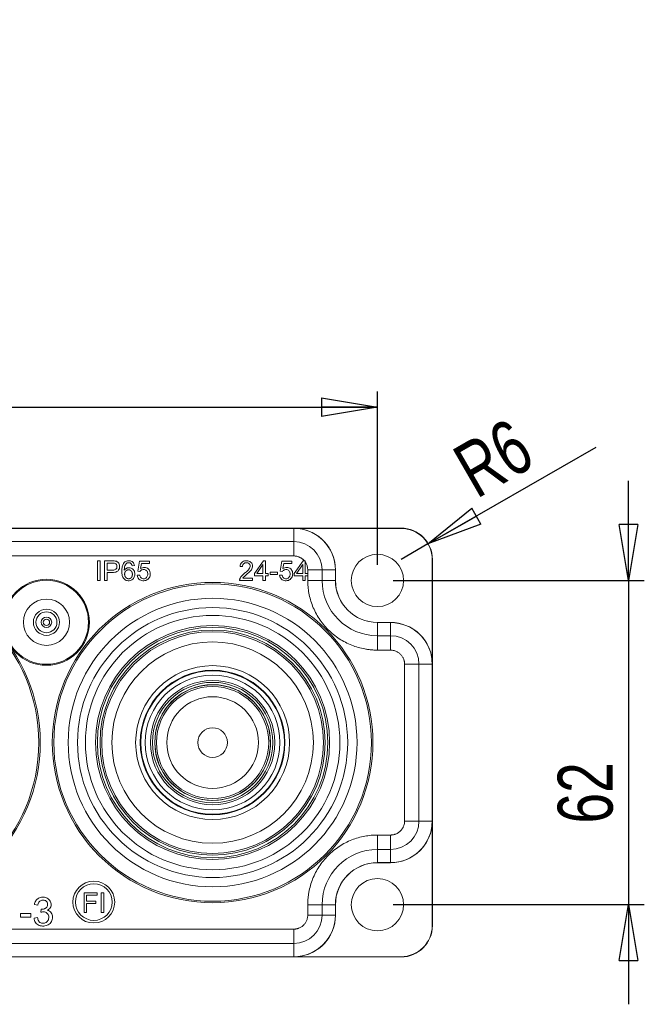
# Model space of a CAD drawing. Header units: millimetres. Extents: x 87 to 873, y 218 to 565.
# Tile 4 of 6: x 222 to 341, y 376 to 565. Entities that reach past the tile are written whole.
import ezdxf

# ---------------------------------------------------------------- set-up
doc = ezdxf.new("R2010")
doc.units = ezdxf.units.MM
doc.header["$LTSCALE"] = 3
doc.layers.add('FORMAT', color=7, linetype='Continuous')
doc.styles.add('SLDTEXTSTYLE0', font='TXT', dxfattribs={"width": 0.605})
doc.styles.add('SLDTEXTSTYLE1', font='TXT', dxfattribs={"width": 0.75})
doc.dimstyles.new('SLDDIMSTYLE0', dxfattribs={"dimtxt": 10.5, "dimasz": 10.668, "dimexe": 0, "dimexo": 0.0625, "dimgap": 2.625, "dimtad": 1, "dimrnd": 1e-09, "dimzin": 12, "dimdsep": 46, "dimtxsty": 'SLDTEXTSTYLE1', "dimblk1": 'CLOSED', "dimblk2": 'CLOSED', "dimsah": 1, "dimcen": 0.09, "dimadec": 0, "dimazin": 3, "dimtfac": 1, "dimtofl": 0, "dimtmove": 0, "dimatfit": 3, "dimldrblk": 'CLOSED', "dimfxl": 1, "dimfrac": 2, "dimtolj": 1, "dimtzin": 12, "dimarcsym": 0})
doc.dimstyles.new('SLDDIMSTYLE1', dxfattribs={"dimtxt": 10.5, "dimasz": 10.668, "dimexe": 0, "dimexo": 0.0625, "dimgap": 2.625, "dimtad": 1, "dimdec": 0, "dimrnd": 1e-09, "dimzin": 12, "dimdsep": 46, "dimtxsty": 'SLDTEXTSTYLE1', "dimblk1": 'CLOSED', "dimblk2": 'CLOSED', "dimsah": 1, "dimcen": 0, "dimadec": 0, "dimazin": 3, "dimtfac": 1, "dimtdec": 0, "dimtofl": 0, "dimtmove": 0, "dimatfit": 3, "dimldrblk": 'CLOSED', "dimfxl": 1, "dimfrac": 2, "dimtolj": 1, "dimtzin": 12, "dimarcsym": 0})

# ---------------------------------------------------------------- blocks, each defined once
blk = doc.blocks.new('_CLOSED')
at = {"color": 0, "linetype": 'ByBlock', "lineweight": -2}
for p, q in [((-1, 0.166667), (0, 0)), ((-1, 0.166667), (-1, -0.166667)), ((0, 0), (-1, -0.166667)), ((0, 0), (-1, 0))]:
    blk.add_line(p, q, dxfattribs=at)
blk = doc.blocks.new('*D2')
at = {"layer": 'FORMAT'}
for p, q in [((97.26, 460.52), (97.26, 493.64)), ((290.26, 460.52), (290.26, 493.64)), ((97.26, 490.64), (290.26, 490.64))]:
    blk.add_line(p, q, dxfattribs=at)
at = {"layer": 'FORMAT', "xscale": 10.668, "yscale": 10.668, "rotation": 180}
blk.add_blockref('_CLOSED', (97.26, 490.64, -22.05), dxfattribs=at)
at = {"layer": 'FORMAT', "xscale": 10.668, "yscale": 10.668}
blk.add_blockref('_CLOSED', (290.26, 490.64, -22.05), dxfattribs=at)
at = {"layer": 'FORMAT', "insert": (169.87, 504.18, -22.05), "char_height": 10.5, "attachment_point": 1, "style": 'SLDTEXTSTYLE1'}
blk.add_mtext('193', dxfattribs=at)
blk = doc.blocks.new('*D3')
at = {"layer": 'FORMAT'}
for p, q in [((338.24, 457.52), (338.24, 476.57)), ((293.26, 457.52), (341.24, 457.52)), ((338.24, 457.52), (338.24, 395.52)), ((293.26, 395.52), (341.24, 395.52)), ((338.24, 395.52), (338.24, 376.47))]:
    blk.add_line(p, q, dxfattribs=at)
at = {"layer": 'FORMAT', "xscale": 10.668, "yscale": 10.668}
for p, rotation in [((338.24, 457.52, -22.05), 270), ((338.24, 395.52, -22.05), 90)]:
    blk.add_blockref('_CLOSED', p, dxfattribs=dict(at, rotation=rotation))
at = {"layer": 'FORMAT', "insert": (324.7, 411.03, -22.05), "char_height": 10.5, "attachment_point": 1, "rotation": 90, "style": 'SLDTEXTSTYLE1'}
blk.add_mtext('62', dxfattribs=at)
blk = doc.blocks.new('*D4')
at = {"layer": 'FORMAT'}
for q in [(332.03, 483.03), (294.76, 461.52)]:
    blk.add_line((299.91, 464.49), q, dxfattribs=at)
at = {"layer": 'FORMAT', "xscale": 10.668, "yscale": 10.668, "rotation": 210}
blk.add_blockref('_CLOSED', (299.91, 464.49, -22.05), dxfattribs=at)
at = {"layer": 'FORMAT', "insert": (303.93, 482.12, -22.05), "char_height": 10.5, "attachment_point": 1, "rotation": 30, "style": 'SLDTEXTSTYLE1'}
blk.add_mtext('R6', dxfattribs=at)

msp = doc.modelspace()

# ---------------------------------------------------------------- linework, layer by layer
at = {"color": 7, "linetype": 'Continuous', "lineweight": 15}
for p, q in [((113.26, 467.516), (274.26, 467.516)), ((113.26, 467.497), (274.26, 467.497)), ((113.26, 467.474), (274.26, 467.474)), ((274.26, 467.516), (274.26, 467.497)), ((274.26, 467.474), (274.26, 467.497)), ((274.26, 467.474), (274.26, 464.949)), ((274.906, 467.471), (274.906, 467.464)), ((294.76, 467.464), (274.906, 467.464)), ((294.76, 467.516), (276.471, 467.516)), ((294.76, 467.464), (294.76, 467.516)), ((274.26, 464.949), (113.26, 464.949)), ((274.26, 464.949), (274.26, 462.195)), ((274.26, 462.195), (113.26, 462.195)), ((236.75, 461.275), (237.247, 461.275)), ((236.75, 457.516), (236.75, 461.275)), ((237.247, 461.275), (237.247, 457.516)), ((238.124, 457.516), (238.124, 461.275)), ((266.747, 458.84), (268.462, 461.275)), ((268.462, 461.275), (268.839, 461.275)), ((268.839, 461.275), (268.839, 458.84)), ((274.337, 458.84), (276.052, 461.275)), ((276.052, 461.275), (276.429, 461.275)), ((276.429, 461.275), (276.429, 458.84)), ((300.707, 461.516), (300.76, 461.516)), ((300.707, 442.162), (300.707, 461.516)), ((300.76, 443.728), (300.76, 461.516)), ((238.621, 459.488), (238.621, 460.832)), ((243.834, 460.355), (243.375, 460.319)), ((244.442, 459.293), (244.806, 461.224)), ((244.806, 461.224), (246.675, 461.224)), ((245.175, 460.783), (244.973, 459.773)), ((246.675, 460.783), (245.175, 460.783)), ((246.675, 461.224), (246.675, 460.783)), ((264.48, 460.155), (264.006, 460.204)), ((268.378, 460.534), (267.201, 458.84)), ((268.378, 458.84), (268.378, 460.534)), ((271.65, 459.293), (272.014, 461.224)), ((272.014, 461.224), (273.883, 461.224)), ((272.383, 460.783), (272.18, 459.773)), ((273.883, 460.783), (272.383, 460.783)), ((273.883, 461.224), (273.883, 460.783)), ((275.967, 460.534), (274.791, 458.84)), ((275.967, 458.84), (275.967, 460.534)), ((276.939, 459.516), (276.939, 457.516)), ((279.692, 459.516), (276.939, 459.516)), ((279.692, 457.516), (279.692, 459.516)), ((279.692, 459.516), (282.218, 459.516)), ((282.218, 459.516), (282.218, 457.516)), ((282.234, 459.516), (282.218, 459.516)), ((282.234, 459.516), (282.234, 457.516)), ((237.247, 457.516), (236.75, 457.516)), ((238.621, 457.516), (238.124, 457.516)), ((238.621, 457.516), (238.621, 459.045)), ((244.36, 458.501), (244.844, 458.542)), ((244.875, 459.237), (244.442, 459.293)), ((266.403, 457.516), (263.919, 457.516)), ((264.56, 457.96), (266.403, 457.96)), ((266.403, 457.96), (266.403, 457.516)), ((266.747, 458.416), (266.747, 458.84)), ((268.378, 458.416), (266.747, 458.416)), ((267.201, 458.84), (268.378, 458.84)), ((268.378, 457.516), (268.378, 458.416)), ((268.839, 457.516), (268.378, 457.516)), ((268.839, 458.84), (269.347, 458.84)), ((268.839, 458.416), (268.839, 457.516)), ((269.347, 458.416), (268.839, 458.416)), ((269.347, 458.84), (269.347, 458.416)), ((269.767, 459.109), (271.185, 459.109)), ((269.767, 458.645), (269.767, 459.109)), ((271.185, 458.645), (269.767, 458.645)), ((271.185, 458.645), (271.185, 459.109)), ((271.567, 458.501), (272.052, 458.542)), ((272.083, 459.237), (271.65, 459.293)), ((274.337, 458.416), (274.337, 458.84)), ((275.967, 458.416), (274.337, 458.416)), ((274.791, 458.84), (275.967, 458.84)), ((275.967, 457.516), (275.967, 458.416)), ((276.429, 457.516), (275.967, 457.516)), ((276.429, 458.84), (276.937, 458.84)), ((276.429, 458.416), (276.429, 457.516)), ((276.937, 458.416), (276.429, 458.416)), ((276.937, 458.84), (276.937, 458.416)), ((279.692, 457.516), (276.939, 457.516)), ((279.692, 457.516), (282.218, 457.516)), ((282.218, 457.516), (282.234, 457.516)), ((290.26, 449.49), (292.76, 449.49)), ((290.26, 449.49), (290.26, 449.474)), ((290.26, 449.474), (292.76, 449.474)), ((290.26, 446.949), (290.26, 449.474)), ((292.76, 449.49), (292.76, 449.474)), ((292.76, 449.474), (292.76, 446.949)), ((292.76, 446.949), (290.26, 446.949)), ((290.26, 446.949), (290.26, 444.195)), ((292.76, 446.949), (292.76, 444.195)), ((290.26, 444.195), (292.76, 444.195)), ((295.439, 411.516), (295.439, 441.516)), ((295.439, 441.516), (298.192, 441.516)), ((298.192, 411.516), (298.192, 441.516)), ((298.192, 441.516), (300.718, 441.516)), ((300.707, 442.162), (300.714, 442.163)), ((300.718, 441.516), (300.718, 411.516)), ((300.741, 441.516), (300.718, 441.516)), ((300.741, 441.516), (300.741, 411.516)), ((300.741, 441.516), (300.76, 441.516)), ((300.76, 441.516), (300.76, 411.516)), ((298.192, 411.516), (295.439, 411.516)), ((300.718, 411.516), (298.192, 411.516)), ((300.714, 410.87), (300.707, 410.871)), ((300.707, 391.516), (300.707, 410.871)), ((300.718, 411.516), (300.741, 411.516)), ((300.76, 411.516), (300.741, 411.516)), ((292.76, 408.838), (290.26, 408.838)), ((290.26, 406.084), (290.26, 408.838)), ((292.76, 406.084), (292.76, 408.838)), ((300.76, 391.516), (300.76, 409.305)), ((290.26, 406.084), (292.76, 406.084)), ((290.26, 406.084), (290.26, 403.559)), ((292.76, 406.084), (292.76, 403.559)), ((292.76, 403.559), (290.26, 403.559)), ((290.26, 403.559), (290.26, 403.543)), ((292.76, 403.543), (290.26, 403.543)), ((292.76, 403.543), (292.76, 403.559)), ((234.191, 397.775), (236.726, 397.775)), ((234.191, 394.016), (234.191, 397.775)), ((234.688, 397.332), (234.688, 396.168)), ((236.726, 397.332), (234.688, 397.332)), ((236.726, 397.775), (236.726, 397.332)), ((237.457, 397.775), (237.955, 397.775)), ((237.457, 394.016), (237.457, 397.775)), ((237.955, 397.775), (237.955, 394.016)), ((225.368, 395.423), (224.704, 395.545)), ((234.688, 396.168), (236.452, 396.168)), ((234.688, 394.016), (234.688, 395.724)), ((236.452, 395.724), (234.688, 395.724)), ((236.452, 396.168), (236.452, 395.724)), ((276.939, 395.516), (276.939, 393.516)), ((279.692, 395.516), (276.939, 395.516)), ((279.692, 393.516), (279.692, 395.516)), ((279.692, 395.516), (282.218, 395.516)), ((282.218, 395.516), (282.218, 393.516)), ((282.234, 395.516), (282.218, 395.516)), ((282.234, 395.516), (282.234, 393.516)), ((222.029, 393.14), (222.029, 393.807)), ((222.029, 393.807), (224.058, 393.807)), ((224.058, 393.807), (224.058, 393.14)), ((225.94, 394.077), (226.017, 394.659)), ((227.164, 394.456), (227.164, 394.442)), ((234.688, 394.016), (234.191, 394.016)), ((237.955, 394.016), (237.457, 394.016)), ((279.692, 393.516), (276.939, 393.516)), ((282.218, 393.516), (279.692, 393.516)), ((282.234, 393.516), (282.218, 393.516)), ((224.058, 393.14), (222.029, 393.14)), ((224.634, 392.944), (225.298, 393.036)), ((113.26, 390.838), (274.26, 390.838)), ((274.26, 390.838), (274.26, 388.084)), ((300.707, 391.516), (300.76, 391.516)), ((113.26, 388.084), (274.26, 388.084)), ((274.26, 388.084), (274.26, 385.559)), ((274.26, 385.559), (113.26, 385.559)), ((274.26, 385.536), (113.26, 385.536)), ((274.26, 385.516), (113.26, 385.516)), ((274.26, 385.536), (274.26, 385.559)), ((274.26, 385.536), (274.26, 385.516)), ((274.906, 385.569), (274.906, 385.562)), ((274.906, 385.569), (294.76, 385.569)), ((276.471, 385.516), (294.76, 385.516)), ((294.76, 385.569), (294.76, 385.516))]:
    msp.add_line(p, q, dxfattribs=at)
at = {"color": 7, "linetype": 'Continuous', "lineweight": 15, "flags": 128}
msp.add_lwpolyline([(247.702, 426.516), (247.861, 428.431), (248.338, 430.233), (249.109, 431.931), (250.156, 433.473), (251.445, 434.82), (252.944, 435.929), (254.606, 436.773), (256.387, 437.324), (258.235, 437.57), (260.099, 437.501), (261.924, 437.121), (263.659, 436.439), (265.256, 435.476), (266.667, 434.258), (267.855, 432.821), (268.784, 431.204), (269.429, 429.455), (269.77, 427.622), (269.801, 425.758), (269.516, 423.916), (268.927, 422.147), (268.049, 420.502), (266.908, 419.028), (265.534, 417.767), (263.97, 416.753), (262.256, 416.018), (260.444, 415.579), (258.584, 415.453), (256.729, 415.638), (254.932, 416.135), (253.243, 416.924), (251.711, 417.987), (250.379, 419.291), (249.286, 420.802), (248.46, 422.473), (247.897, 424.416), (247.695, 426.429), (247.695, 426.429)], dxfattribs=at)
at = {"color": 7, "linetype": 'Continuous', "lineweight": 15}
for centre, radius in [((290.26, 457.516), 5), ((193.76, 426.517), 31.786), ((227.01, 449.516), 8.039), ((258.76, 426.517), 30.337), ((227.01, 449.516), 4.416), ((258.76, 426.517), 27.589), ((227.01, 449.516), 2.5), ((258.76, 426.517), 25.806), ((227.01, 449.516), 2), ((227.01, 449.516), 1), ((227.01, 449.516), 0.6), ((258.76, 426.517), 24.308), ((258.76, 426.517), 22.362), ((258.76, 426.517), 22.025), ((258.76, 426.517), 21.516), ((258.76, 426.517), 21.199), ((258.76, 426.517), 19.251), ((258.76, 426.517), 14.712), ((258.76, 426.517), 13.82), ((258.76, 426.517), 13.72), ((258.76, 426.517), 12.869), ((258.76, 426.517), 11.883), ((258.76, 426.517), 11.512), ((258.76, 426.517), 11.066), ((258.76, 426.517), 10.72), ((258.76, 426.517), 8.76), ((258.76, 426.517), 2.829), ((236.06, 396.016), 4), ((236.06, 396.016), 3.5), ((290.26, 395.516), 5)]:
    msp.add_circle(centre, radius, dxfattribs=at)
for centre, radius, start, end in [((274.26, 459.516), 8, 85.36132, 90), ((274.26, 459.516), 7.981, 85.35575, 90), ((274.26, 459.516), 7.958, 0, 90), ((274.26, 459.516), 7.974, 0, 85.3537), ((294.76, 461.516), 6, 0, 90), ((294.76, 461.516), 5.948, 0, 90), ((274.26, 459.516), 5.432, 0, 90), ((274.26, 459.516), 2.679, 0, 35.92609), ((290.26, 457.516), 10.568, 180, 270), ((290.26, 457.516), 8.042, 180, 270), ((290.26, 457.516), 8.026, 180, 270), ((292.76, 441.516), 7.974, 4.6463, 90), ((292.76, 441.516), 7.958, 0, 90), ((292.76, 441.516), 5.432, 0, 90), ((292.76, 441.516), 7.981, 0, 4.64425), ((292.76, 441.516), 8, 0, 4.63868), ((292.76, 411.516), 5.432, 270, 0), ((292.76, 411.516), 7.958, 270, 0), ((292.76, 411.516), 7.974, 270, 355.3537), ((292.76, 411.516), 7.981, 355.35575, 0), ((292.76, 411.516), 8, 355.36132, 0), ((290.26, 395.516), 10.568, 90, 180), ((290.26, 395.516), 8.042, 90, 180), ((290.26, 395.516), 8.026, 90, 180), ((274.26, 393.516), 5.432, 270, 0), ((274.26, 393.516), 7.958, 270, 0), ((274.26, 393.516), 7.974, 274.6463, 0), ((294.76, 391.516), 6, 270, 0), ((294.76, 391.516), 5.948, 270, 0), ((274.26, 393.516), 7.981, 270, 274.64425), ((274.26, 393.516), 8, 270, 274.63868)]:
    msp.add_arc(centre, radius, start, end, dxfattribs=at)
for points, knots in [([(274.26, 467.516), (274.475, 467.517), (274.841, 467.517), (275.348, 467.516), (275.765, 467.517), (276.136, 467.517), (276.366, 467.517), (276.471, 467.516)], [0, 0, 0, 0, 0.2943736, 0.4998387, 0.6915428, 0.8583687, 1, 1, 1, 1]), ([(276.471, 467.516), (276.175, 467.516), (275.88, 467.515), (275.44, 467.512), (275.294, 467.51), (275.077, 467.508), (275.004, 467.507), (274.897, 467.506), (274.862, 467.505), (274.81, 467.504), (274.792, 467.504), (274.769, 467.503), (274.762, 467.503), (274.753, 467.502), (274.755, 467.501), (274.761, 467.501)], [0, 0, 0, 0, 0.5, 0.5, 0.75, 0.75, 0.875, 0.875, 0.9375, 0.9375, 0.96875, 0.96875, 0.984375, 0.984375, 1, 1, 1, 1]), ([(274.907, 467.49), (274.942, 467.487), (274.963, 467.484), (274.963, 467.477), (274.942, 467.474), (274.906, 467.471)], [0, 0, 0, 0, 0.5, 0.5, 1, 1, 1, 1]), ([(238.124, 461.275), (238.397, 461.275), (238.806, 461.275), (239.216, 461.275), (239.489, 461.275), (239.625, 461.277), (239.898, 461.267), (240.035, 461.259), (240.302, 461.203), (240.433, 461.157), (240.605, 461.047), (240.659, 461.003), (240.753, 460.905), (240.793, 460.851), (240.901, 460.675), (240.949, 460.547), (240.998, 460.278), (240.999, 460.14), (240.963, 459.871), (240.924, 459.74), (240.828, 459.558), (240.791, 459.502), (240.707, 459.395), (240.66, 459.344), (240.501, 459.216), (240.375, 459.161), (240.114, 459.085), (239.98, 459.065), (239.709, 459.044), (239.573, 459.045), (239.165, 459.045), (238.893, 459.045), (238.621, 459.045)], [0, 0, 0, 0, 0.125, 0.1875, 0.1875, 0.25, 0.25, 0.3125, 0.3125, 0.375, 0.375, 0.40625, 0.40625, 0.4375, 0.4375, 0.5, 0.5, 0.5625, 0.5625, 0.625, 0.625, 0.65625, 0.65625, 0.6875, 0.6875, 0.75, 0.75, 0.8125, 0.8125, 0.875, 0.875, 1, 1, 1, 1]), ([(241.878, 459.455), (241.946, 459.558), (242.026, 459.65), (242.22, 459.804), (242.328, 459.86), (242.563, 459.938), (242.684, 459.956), (242.93, 459.953), (243.051, 459.933), (243.283, 459.848), (243.388, 459.785), (243.576, 459.625), (243.657, 459.532), (243.851, 459.217), (243.902, 458.97), (243.9, 458.604), (243.885, 458.48), (243.824, 458.245), (243.779, 458.13), (243.659, 457.917), (243.583, 457.819), (243.402, 457.653), (243.298, 457.588), (243.071, 457.493), (242.951, 457.466), (242.706, 457.447), (242.583, 457.453), (242.341, 457.499), (242.226, 457.54), (242.01, 457.659), (241.914, 457.736), (241.745, 457.914), (241.676, 458.015), (241.57, 458.235), (241.531, 458.352), (241.444, 458.705), (241.423, 458.951), (241.415, 459.436), (241.426, 459.678), (241.496, 460.16), (241.556, 460.402), (241.722, 460.728), (241.79, 460.828), (241.955, 461.008), (242.051, 461.086), (242.265, 461.204), (242.382, 461.245), (242.622, 461.29), (242.746, 461.296), (242.99, 461.279), (243.112, 461.255), (243.338, 461.162), (243.443, 461.094), (243.618, 460.924), (243.688, 460.821), (243.788, 460.597), (243.818, 460.477), (243.834, 460.355)], [0, 0, 0, 0, 0.03125, 0.03125, 0.0625, 0.0625, 0.09375, 0.09375, 0.125, 0.125, 0.15625, 0.15625, 0.1875, 0.1875, 0.25, 0.25, 0.28125, 0.28125, 0.3125, 0.3125, 0.34375, 0.34375, 0.375, 0.375, 0.40625, 0.40625, 0.4375, 0.4375, 0.46875, 0.46875, 0.5, 0.5, 0.53125, 0.53125, 0.5625, 0.5625, 0.625, 0.625, 0.6875, 0.6875, 0.75, 0.75, 0.78125, 0.78125, 0.8125, 0.8125, 0.84375, 0.84375, 0.875, 0.875, 0.90625, 0.90625, 0.9375, 0.9375, 0.96875, 0.96875, 1, 1, 1, 1]), ([(264.006, 460.204), (264.019, 460.341), (264.045, 460.476), (264.143, 460.734), (264.215, 460.854), (264.408, 461.055), (264.524, 461.132), (264.778, 461.24), (264.915, 461.27), (265.188, 461.296), (265.325, 461.294), (265.6, 461.256), (265.733, 461.218), (265.978, 461.089), (266.085, 461.001), (266.217, 460.841), (266.255, 460.784), (266.319, 460.662), (266.344, 460.597), (266.398, 460.398), (266.407, 460.257), (266.375, 459.984), (266.333, 459.849), (266.207, 459.604), (266.125, 459.492), (265.948, 459.284), (265.851, 459.187), (265.552, 458.906), (265.34, 458.731), (265.028, 458.463), (264.924, 458.373), (264.725, 458.184), (264.634, 458.081), (264.56, 457.96)], [0, 0, 0, 0, 0.0625, 0.0625, 0.125, 0.125, 0.1875, 0.1875, 0.25, 0.25, 0.3125, 0.3125, 0.375, 0.375, 0.4375, 0.4375, 0.46875, 0.46875, 0.5, 0.5, 0.5625, 0.5625, 0.625, 0.625, 0.6875, 0.6875, 0.75, 0.75, 0.875, 0.875, 0.9375, 0.9375, 1, 1, 1, 1]), ([(276.28, 461.275), (276.243, 461.316), (276.17, 461.398), (276.051, 461.511), (275.927, 461.616), (275.797, 461.713), (275.66, 461.802), (275.518, 461.883), (275.334, 461.974), (275.105, 462.064), (274.829, 462.14), (274.547, 462.187), (274.356, 462.192), (274.26, 462.195)], [0, 0, 0, 0, 0.0721375, 0.1435958, 0.21464, 0.2855399, 0.3565668, 0.4279905, 0.5000765, 0.625655, 0.7498694, 0.874169, 1, 1, 1, 1]), ([(238.621, 460.832), (238.809, 460.832), (239.09, 460.832), (239.372, 460.832), (239.56, 460.832), (239.653, 460.832), (239.841, 460.826), (239.936, 460.823), (240.119, 460.782), (240.205, 460.737), (240.344, 460.612), (240.399, 460.531), (240.467, 460.356), (240.481, 460.261), (240.48, 460.075), (240.467, 459.98), (240.4, 459.805), (240.345, 459.726), (240.202, 459.602), (240.114, 459.564), (239.933, 459.513), (239.841, 459.5), (239.653, 459.487), (239.559, 459.488), (239.372, 459.488), (239.09, 459.488), (238.809, 459.488), (238.621, 459.488)], [0, 0, 0, 0, 0.125, 0.1875, 0.1875, 0.25, 0.25, 0.3125, 0.3125, 0.375, 0.375, 0.4375, 0.4375, 0.5, 0.5, 0.5625, 0.5625, 0.625, 0.625, 0.6875, 0.6875, 0.75, 0.75, 0.8125, 0.8125, 0.875, 1, 1, 1, 1]), ([(243.375, 460.319), (243.362, 460.377), (243.346, 460.434), (243.306, 460.545), (243.281, 460.6), (243.216, 460.699), (243.175, 460.742), (243.082, 460.816), (243.031, 460.846), (242.865, 460.912), (242.743, 460.921), (242.568, 460.894), (242.51, 460.876), (242.404, 460.827), (242.354, 460.793), (242.218, 460.679), (242.143, 460.584), (242.027, 460.38), (241.983, 460.27), (241.894, 459.926), (241.88, 459.691), (241.878, 459.455)], [0, 0, 0, 0, 0.0625, 0.0625, 0.125, 0.125, 0.1875, 0.1875, 0.25, 0.25, 0.375, 0.375, 0.4375, 0.4375, 0.5, 0.5, 0.625, 0.625, 0.75, 0.75, 1, 1, 1, 1]), ([(241.95, 458.84), (241.95, 458.629), (241.965, 458.525), (242.026, 458.322), (242.069, 458.227), (242.19, 458.055), (242.27, 457.982), (242.454, 457.876), (242.557, 457.842), (242.766, 457.826), (242.874, 457.841), (243.067, 457.925), (243.153, 457.993), (243.293, 458.152), (243.344, 458.247), (243.41, 458.448), (243.425, 458.554), (243.432, 458.764), (243.425, 458.869), (243.377, 459.076), (243.335, 459.176), (243.21, 459.346), (243.129, 459.418), (242.944, 459.517), (242.838, 459.543), (242.625, 459.551), (242.518, 459.535), (242.322, 459.456), (242.234, 459.393), (242.089, 459.24), (242.033, 459.147), (241.964, 458.948), (241.95, 458.84), (241.95, 458.629)], [-0.0625, -0.0625, 0, 0, 0.0625, 0.0625, 0.125, 0.125, 0.1875, 0.1875, 0.25, 0.25, 0.3125, 0.3125, 0.375, 0.375, 0.4375, 0.4375, 0.5, 0.5, 0.5625, 0.5625, 0.625, 0.625, 0.6875, 0.6875, 0.75, 0.75, 0.8125, 0.8125, 0.875, 0.875, 0.9375, 0.9375, 1, 1, 1.0625, 1.0625]), ([(244.973, 459.773), (245.085, 459.851), (245.204, 459.913), (245.465, 459.996), (245.599, 460.013), (245.871, 460.003), (246.005, 459.977), (246.257, 459.875), (246.372, 459.8), (246.572, 459.616), (246.656, 459.509), (246.781, 459.266), (246.819, 459.136), (246.857, 458.865), (246.857, 458.73), (246.825, 458.462), (246.79, 458.329), (246.682, 458.083), (246.608, 457.966), (246.431, 457.762), (246.325, 457.673), (246.089, 457.541), (245.959, 457.497), (245.692, 457.451), (245.556, 457.447), (245.284, 457.47), (245.153, 457.5), (244.901, 457.606), (244.789, 457.681), (244.594, 457.871), (244.515, 457.983), (244.404, 458.233), (244.373, 458.365), (244.36, 458.501)], [0, 0, 0, 0, 0.0625, 0.0625, 0.125, 0.125, 0.1875, 0.1875, 0.25, 0.25, 0.3125, 0.3125, 0.375, 0.375, 0.4375, 0.4375, 0.5, 0.5, 0.5625, 0.5625, 0.625, 0.625, 0.6875, 0.6875, 0.75, 0.75, 0.8125, 0.8125, 0.875, 0.875, 0.9375, 0.9375, 1, 1, 1, 1]), ([(244.844, 458.542), (244.859, 458.447), (244.882, 458.354), (244.956, 458.177), (245.008, 458.094), (245.146, 457.959), (245.229, 457.906), (245.409, 457.841), (245.507, 457.829), (245.699, 457.837), (245.795, 457.858), (245.968, 457.937), (246.047, 457.996), (246.181, 458.134), (246.236, 458.214), (246.315, 458.39), (246.339, 458.483), (246.364, 458.673), (246.366, 458.77), (246.349, 458.96), (246.328, 459.056), (246.254, 459.232), (246.199, 459.314), (246.064, 459.449), (245.983, 459.504), (245.805, 459.577), (245.709, 459.595), (245.518, 459.605), (245.421, 459.596), (245.238, 459.546), (245.15, 459.502), (244.995, 459.389), (244.927, 459.319), (244.875, 459.237)], [0, 0, 0, 0, 0.0625, 0.0625, 0.125, 0.125, 0.1875, 0.1875, 0.25, 0.25, 0.3125, 0.3125, 0.375, 0.375, 0.4375, 0.4375, 0.5, 0.5, 0.5625, 0.5625, 0.625, 0.625, 0.6875, 0.6875, 0.75, 0.75, 0.8125, 0.8125, 0.875, 0.875, 0.9375, 0.9375, 1, 1, 1, 1]), ([(263.919, 457.516), (263.917, 457.578), (263.921, 457.638), (263.944, 457.756), (263.962, 457.815), (264.031, 457.984), (264.091, 458.089), (264.301, 458.387), (264.475, 458.555), (264.834, 458.874), (265.024, 459.022), (265.293, 459.261), (265.381, 459.342), (265.55, 459.512), (265.632, 459.6), (265.775, 459.792), (265.837, 459.896), (265.919, 460.122), (265.934, 460.245), (265.898, 460.482), (265.844, 460.594), (265.683, 460.773), (265.578, 460.84), (265.348, 460.909), (265.226, 460.916), (264.987, 460.89), (264.869, 460.851), (264.673, 460.714), (264.594, 460.618), (264.499, 460.396), (264.481, 460.276), (264.48, 460.155)], [0, 0, 0, 0, 0.03125, 0.03125, 0.0625, 0.0625, 0.125, 0.125, 0.25, 0.25, 0.375, 0.375, 0.4375, 0.4375, 0.5, 0.5, 0.5625, 0.5625, 0.625, 0.625, 0.6875, 0.6875, 0.75, 0.75, 0.8125, 0.8125, 0.875, 0.875, 0.9375, 0.9375, 1, 1, 1, 1]), ([(272.18, 459.773), (272.292, 459.851), (272.412, 459.913), (272.672, 459.996), (272.807, 460.013), (273.078, 460.003), (273.213, 459.977), (273.464, 459.875), (273.579, 459.8), (273.78, 459.616), (273.864, 459.509), (273.989, 459.266), (274.027, 459.136), (274.065, 458.865), (274.065, 458.73), (274.032, 458.462), (273.997, 458.329), (273.89, 458.083), (273.815, 457.966), (273.639, 457.762), (273.533, 457.673), (273.297, 457.541), (273.166, 457.497), (272.899, 457.451), (272.764, 457.447), (272.492, 457.47), (272.36, 457.5), (272.109, 457.606), (271.996, 457.681), (271.801, 457.871), (271.723, 457.983), (271.612, 458.233), (271.581, 458.365), (271.567, 458.501)], [0, 0, 0, 0, 0.0625, 0.0625, 0.125, 0.125, 0.1875, 0.1875, 0.25, 0.25, 0.3125, 0.3125, 0.375, 0.375, 0.4375, 0.4375, 0.5, 0.5, 0.5625, 0.5625, 0.625, 0.625, 0.6875, 0.6875, 0.75, 0.75, 0.8125, 0.8125, 0.875, 0.875, 0.9375, 0.9375, 1, 1, 1, 1]), ([(272.052, 458.542), (272.067, 458.447), (272.09, 458.354), (272.164, 458.177), (272.216, 458.094), (272.354, 457.959), (272.436, 457.906), (272.617, 457.841), (272.715, 457.829), (272.906, 457.837), (273.002, 457.858), (273.176, 457.937), (273.255, 457.996), (273.389, 458.134), (273.444, 458.214), (273.523, 458.39), (273.547, 458.483), (273.572, 458.673), (273.574, 458.77), (273.556, 458.96), (273.536, 459.056), (273.462, 459.232), (273.407, 459.314), (273.272, 459.449), (273.19, 459.504), (273.013, 459.577), (272.917, 459.595), (272.726, 459.605), (272.629, 459.596), (272.445, 459.546), (272.357, 459.502), (272.203, 459.389), (272.135, 459.319), (272.083, 459.237)], [0, 0, 0, 0, 0.0625, 0.0625, 0.125, 0.125, 0.1875, 0.1875, 0.25, 0.25, 0.3125, 0.3125, 0.375, 0.375, 0.4375, 0.4375, 0.5, 0.5, 0.5625, 0.5625, 0.625, 0.625, 0.6875, 0.6875, 0.75, 0.75, 0.8125, 0.8125, 0.875, 0.875, 0.9375, 0.9375, 1, 1, 1, 1]), ([(225.829, 426.517), (225.829, 418.012), (222.45, 409.854), (210.422, 397.827), (202.265, 394.448), (185.255, 394.448), (177.098, 397.827), (165.07, 409.854), (161.691, 418.012), (161.691, 435.022), (165.07, 443.179), (177.098, 455.207), (185.255, 458.586), (202.265, 458.586), (210.422, 455.207), (222.45, 443.179), (225.829, 435.022), (225.829, 426.517)], [0, 0, 0, 0, 0.125, 0.125, 0.25, 0.25, 0.375, 0.375, 0.5, 0.5, 0.625, 0.625, 0.75, 0.75, 0.875, 0.875, 1, 1, 1, 1]), ([(235.232, 449.516), (235.232, 447.336), (234.366, 445.244), (231.282, 442.16), (229.19, 441.294), (224.829, 441.294), (222.738, 442.16), (219.654, 445.244), (218.787, 447.336), (218.787, 451.697), (219.654, 453.789), (222.738, 456.872), (224.829, 457.739), (229.19, 457.739), (231.282, 456.872), (234.366, 453.789), (235.232, 451.697), (235.232, 449.516)], [0, 0, 0, 0, 0.125, 0.125, 0.25, 0.25, 0.375, 0.375, 0.5, 0.5, 0.625, 0.625, 0.75, 0.75, 0.875, 0.875, 1, 1, 1, 1]), ([(290.26, 444.195), (290.143, 444.196), (289.911, 444.198), (289.563, 444.212), (289.216, 444.235), (288.869, 444.266), (288.524, 444.307), (288.179, 444.357), (287.526, 444.469), (286.573, 444.694), (285.332, 445.117), (284.122, 445.668), (282.555, 446.583), (280.773, 448.03), (279.326, 449.812), (278.411, 451.378), (277.86, 452.588), (277.437, 453.829), (277.193, 454.867), (277.059, 455.693), (276.99, 456.299), (276.947, 456.907), (276.941, 457.313), (276.939, 457.516)], [0, 0, 0, 0, 0.016684, 0.0333385, 0.0499748, 0.0666044, 0.0832387, 0.099889, 0.1165668, 0.1783171, 0.2400926, 0.3044171, 0.3687669, 0.5000034, 0.6312398, 0.6955644, 0.7599141, 0.8216645, 0.8834399, 0.9125962, 0.9417009, 0.9708151, 1, 1, 1, 1]), ([(289.387, 426.517), (289.387, 418.394), (286.16, 410.604), (274.673, 399.117), (266.882, 395.89), (250.637, 395.89), (242.847, 399.117), (231.36, 410.604), (228.133, 418.394), (228.133, 434.639), (231.36, 442.43), (242.847, 453.917), (250.637, 457.144), (266.882, 457.144), (274.673, 453.917), (286.16, 442.43), (289.387, 434.639), (289.387, 426.517)], [0, 0, 0, 0, 0.125, 0.125, 0.25, 0.25, 0.375, 0.375, 0.5, 0.5, 0.625, 0.625, 0.75, 0.75, 0.875, 0.875, 1, 1, 1, 1]), ([(295.439, 441.516), (295.438, 441.573), (295.436, 441.686), (295.419, 441.853), (295.393, 442.019), (295.357, 442.183), (295.309, 442.344), (295.21, 442.621), (295.015, 442.998), (294.667, 443.423), (294.242, 443.772), (293.815, 443.992), (293.428, 444.118), (293.097, 444.183), (292.872, 444.191), (292.76, 444.195)], [0, 0, 0, 0, 0.0403165, 0.0803078, 0.1201319, 0.1599486, 0.199918, 0.2401983, 0.3700643, 0.5000578, 0.6299239, 0.7599174, 0.8400741, 0.9196748, 1, 1, 1, 1]), ([(300.744, 442.018), (300.744, 442.012), (300.745, 442.01), (300.746, 442.019), (300.746, 442.027), (300.747, 442.05), (300.747, 442.067), (300.748, 442.119), (300.749, 442.155), (300.75, 442.262), (300.751, 442.334), (300.754, 442.552), (300.755, 442.697), (300.758, 443.136), (300.76, 443.431), (300.76, 443.728)], [0, 0, 0, 0, 0.015625, 0.015625, 0.03125, 0.03125, 0.0625, 0.0625, 0.125, 0.125, 0.25, 0.25, 0.5, 0.5, 1, 1, 1, 1]), ([(300.76, 443.728), (300.76, 443.667), (300.76, 443.538), (300.76, 443.335), (300.76, 443.112), (300.76, 442.87), (300.76, 442.551), (300.76, 442.097), (300.76, 441.732), (300.76, 441.516)], [0, 0, 0, 0, 0.0820092, 0.1731084, 0.2732123, 0.3822502, 0.5001782, 0.7058972, 1, 1, 1, 1]), ([(300.714, 442.163), (300.717, 442.198), (300.721, 442.22), (300.727, 442.22), (300.731, 442.199), (300.734, 442.163)], [0, 0, 0, 0, 0.5, 0.5, 1, 1, 1, 1]), ([(292.76, 408.838), (292.816, 408.839), (292.929, 408.841), (293.097, 408.857), (293.262, 408.883), (293.426, 408.92), (293.588, 408.967), (293.865, 409.067), (294.241, 409.261), (294.667, 409.609), (295.015, 410.035), (295.235, 410.461), (295.361, 410.848), (295.427, 411.18), (295.435, 411.404), (295.439, 411.516)], [0, 0, 0, 0, 0.04031652, 0.08030783, 0.12013187, 0.15994858, 0.19991797, 0.24019827, 0.3700643, 0.50005779, 0.62992388, 0.75991742, 0.84007414, 0.9196748, 1, 1, 1, 1]), ([(300.734, 410.87), (300.731, 410.834), (300.727, 410.813), (300.721, 410.813), (300.717, 410.835), (300.714, 410.87)], [0, 0, 0, 0, 0.5, 0.5, 1, 1, 1, 1]), ([(300.76, 409.305), (300.76, 409.602), (300.758, 409.897), (300.755, 410.336), (300.754, 410.482), (300.751, 410.7), (300.75, 410.772), (300.749, 410.879), (300.748, 410.915), (300.747, 410.967), (300.747, 410.984), (300.746, 411.007), (300.746, 411.015), (300.745, 411.023), (300.744, 411.021), (300.744, 411.015)], [0, 0, 0, 0, 0.5, 0.5, 0.75, 0.75, 0.875, 0.875, 0.9375, 0.9375, 0.96875, 0.96875, 0.984375, 0.984375, 1, 1, 1, 1]), ([(300.76, 411.516), (300.76, 411.301), (300.76, 410.936), (300.76, 410.428), (300.76, 410.012), (300.76, 409.64), (300.76, 409.411), (300.76, 409.305)], [0, 0, 0, 0, 0.29437988, 0.49983875, 0.69154276, 0.8583687, 1, 1, 1, 1]), ([(276.939, 395.516), (276.939, 395.633), (276.941, 395.865), (276.955, 396.213), (276.978, 396.561), (277.01, 396.907), (277.051, 397.252), (277.101, 397.597), (277.213, 398.25), (277.437, 399.203), (277.86, 400.444), (278.411, 401.655), (279.326, 403.221), (280.773, 405.003), (282.555, 406.45), (284.121, 407.365), (285.332, 407.916), (286.573, 408.339), (287.611, 408.583), (288.437, 408.717), (289.042, 408.786), (289.65, 408.83), (290.056, 408.835), (290.26, 408.838)], [0, 0, 0, 0, 0.016684, 0.0333385, 0.0499748, 0.0666044, 0.0832387, 0.099889, 0.1165668, 0.1783171, 0.2400926, 0.3044171, 0.3687669, 0.5000034, 0.6312398, 0.6955644, 0.7599141, 0.8216645, 0.8834399, 0.9125962, 0.9417009, 0.9708151, 1, 1, 1, 1]), ([(224.704, 395.545), (224.75, 395.796), (224.828, 396.036), (225.033, 396.361), (225.114, 396.459), (225.303, 396.63), (225.409, 396.703), (225.634, 396.821), (225.756, 396.867), (226.003, 396.928), (226.129, 396.945), (226.386, 396.953), (226.513, 396.946), (226.764, 396.907), (226.889, 396.873), (227.124, 396.777), (227.237, 396.713), (227.442, 396.56), (227.534, 396.473), (227.696, 396.275), (227.763, 396.164), (227.859, 395.928), (227.889, 395.801), (227.911, 395.547), (227.907, 395.417), (227.859, 395.168), (227.814, 395.045), (227.681, 394.828), (227.593, 394.732), (227.393, 394.573), (227.282, 394.509), (227.164, 394.456)], [0, 0, 0, 0, 0.125, 0.125, 0.1875, 0.1875, 0.25, 0.25, 0.3125, 0.3125, 0.375, 0.375, 0.4375, 0.4375, 0.5, 0.5, 0.5625, 0.5625, 0.625, 0.625, 0.6875, 0.6875, 0.75, 0.75, 0.8125, 0.8125, 0.875, 0.875, 0.9375, 0.9375, 1, 1, 1, 1]), ([(226.017, 394.659), (226.112, 394.659), (226.208, 394.662), (226.397, 394.677), (226.491, 394.691), (226.628, 394.738), (226.673, 394.757), (226.76, 394.797), (226.803, 394.819), (226.926, 394.896), (226.998, 394.961), (227.118, 395.113), (227.164, 395.198), (227.218, 395.383), (227.228, 395.48), (227.225, 395.672), (227.212, 395.769), (227.151, 395.951), (227.102, 396.036), (226.974, 396.179), (226.896, 396.237), (226.728, 396.332), (226.637, 396.366), (226.449, 396.404), (226.351, 396.408), (226.159, 396.394), (226.063, 396.374), (225.885, 396.304), (225.801, 396.253), (225.657, 396.126), (225.595, 396.05), (225.497, 395.885), (225.458, 395.795), (225.401, 395.612), (225.381, 395.519), (225.368, 395.423)], [0, 0, 0, 0, 0.0625, 0.0625, 0.125, 0.125, 0.15625, 0.15625, 0.1875, 0.1875, 0.25, 0.25, 0.3125, 0.3125, 0.375, 0.375, 0.4375, 0.4375, 0.5, 0.5, 0.5625, 0.5625, 0.625, 0.625, 0.6875, 0.6875, 0.75, 0.75, 0.8125, 0.8125, 0.875, 0.875, 0.9375, 0.9375, 1, 1, 1, 1]), ([(227.164, 394.442), (227.311, 394.414), (227.453, 394.365), (227.709, 394.21), (227.818, 394.107), (227.989, 393.863), (228.056, 393.73), (228.15, 393.446), (228.174, 393.3), (228.182, 393.001), (228.168, 392.853), (228.1, 392.563), (228.046, 392.423), (227.898, 392.168), (227.802, 392.05), (227.588, 391.845), (227.468, 391.753), (227.084, 391.529), (226.79, 391.446), (226.346, 391.419), (226.196, 391.424), (225.904, 391.466), (225.76, 391.502), (225.483, 391.617), (225.356, 391.693), (225.124, 391.881), (225.021, 391.99), (224.849, 392.233), (224.781, 392.368), (224.682, 392.648), (224.651, 392.795), (224.634, 392.944)], [0, 0, 0, 0, 0.0625, 0.0625, 0.125, 0.125, 0.1875, 0.1875, 0.25, 0.25, 0.3125, 0.3125, 0.375, 0.375, 0.4375, 0.4375, 0.5, 0.5, 0.625, 0.625, 0.6875, 0.6875, 0.75, 0.75, 0.8125, 0.8125, 0.875, 0.875, 0.9375, 0.9375, 1, 1, 1, 1]), ([(225.298, 393.036), (225.319, 392.922), (225.347, 392.81), (225.423, 392.593), (225.473, 392.486), (225.601, 392.293), (225.681, 392.205), (225.869, 392.072), (225.979, 392.025), (226.204, 391.973), (226.322, 391.965), (226.553, 391.98), (226.669, 392.005), (226.99, 392.134), (227.175, 392.295), (227.361, 392.588), (227.406, 392.696), (227.461, 392.923), (227.471, 393.039), (227.46, 393.272), (227.44, 393.385), (227.359, 393.604), (227.299, 393.704), (227.149, 393.881), (227.059, 393.957), (226.856, 394.071), (226.744, 394.109), (226.514, 394.148), (226.398, 394.151), (226.167, 394.129), (226.053, 394.105), (225.94, 394.077)], [0, 0, 0, 0, 0.0625, 0.0625, 0.125, 0.125, 0.1875, 0.1875, 0.25, 0.25, 0.3125, 0.3125, 0.375, 0.375, 0.5, 0.5, 0.5625, 0.5625, 0.625, 0.625, 0.6875, 0.6875, 0.75, 0.75, 0.8125, 0.8125, 0.875, 0.875, 0.9375, 0.9375, 1, 1, 1, 1]), ([(274.26, 390.838), (274.316, 390.839), (274.429, 390.841), (274.597, 390.857), (274.762, 390.883), (274.926, 390.92), (275.088, 390.967), (275.365, 391.067), (275.741, 391.261), (276.167, 391.609), (276.515, 392.035), (276.735, 392.461), (276.861, 392.848), (276.927, 393.18), (276.935, 393.404), (276.939, 393.516)], [0, 0, 0, 0, 0.0403165, 0.0803078, 0.1201319, 0.1599486, 0.199918, 0.2401983, 0.3700643, 0.5000578, 0.6299239, 0.7599174, 0.8400741, 0.9196748, 1, 1, 1, 1]), ([(276.471, 385.516), (276.41, 385.516), (276.281, 385.516), (276.078, 385.516), (275.855, 385.516), (275.613, 385.516), (275.294, 385.517), (274.84, 385.516), (274.475, 385.516), (274.26, 385.516)], [0, 0, 0, 0, 0.0820092, 0.1731084, 0.2732123, 0.3822502, 0.5001782, 0.7059035, 1, 1, 1, 1]), ([(274.761, 385.532), (274.755, 385.532), (274.753, 385.531), (274.762, 385.53), (274.77, 385.53), (274.793, 385.529), (274.81, 385.529), (274.862, 385.528), (274.898, 385.527), (275.005, 385.526), (275.078, 385.525), (275.295, 385.523), (275.441, 385.521), (275.879, 385.518), (276.175, 385.516), (276.471, 385.516)], [0, 0, 0, 0, 0.015625, 0.015625, 0.03125, 0.03125, 0.0625, 0.0625, 0.125, 0.125, 0.25, 0.25, 0.5, 0.5, 1, 1, 1, 1]), ([(274.906, 385.562), (274.942, 385.559), (274.963, 385.556), (274.963, 385.549), (274.942, 385.546), (274.907, 385.543)], [0, 0, 0, 0, 0.5, 0.5, 1, 1, 1, 1])]:
    msp.add_open_spline(points, degree=3, knots=knots, dxfattribs=at)

# ---------------------------------------------------------------- texts
at = {"layer": 'FORMAT', "insert": (163.58, 564.137), "char_height": 10.5, "attachment_point": 1, "style": 'SLDTEXTSTYLE0'}
msp.add_mtext('Front view', dxfattribs=at)

# ---------------------------------------------------------------- dimensions: what is measured, and where the dimension line sits
at = {"layer": 'FORMAT'}
dim = msp.add_linear_dim(base=(290.26, 490.644), p1=(97.26, 457.516), p2=(290.26, 457.516), dimstyle='SLDDIMSTYLE0', dxfattribs=at)
dim.commit()
dim.dimension.update_dxf_attribs({"geometry": '*D2', "text_midpoint": (185.777, 490.644), "dimtype": 160})
dim = msp.add_radius_dim(center=(294.76, 461.516), mpoint=(299.911, 464.49), dimstyle='SLDDIMSTYLE1', dxfattribs=at)
dim.commit()
dim.dimension.update_dxf_attribs({"geometry": '*D4', "text_midpoint": (322.196, 477.357), "dimtype": 164})
dim = msp.add_linear_dim(base=(338.24, 395.516), p1=(290.26, 457.516), p2=(290.26, 395.516), angle=90, dimstyle='SLDDIMSTYLE0', dxfattribs=at)
dim.commit()
dim.dimension.update_dxf_attribs({"geometry": '*D3', "text_midpoint": (338.24, 423.058), "dimtype": 160})

doc.saveas('drawing.dxf')
